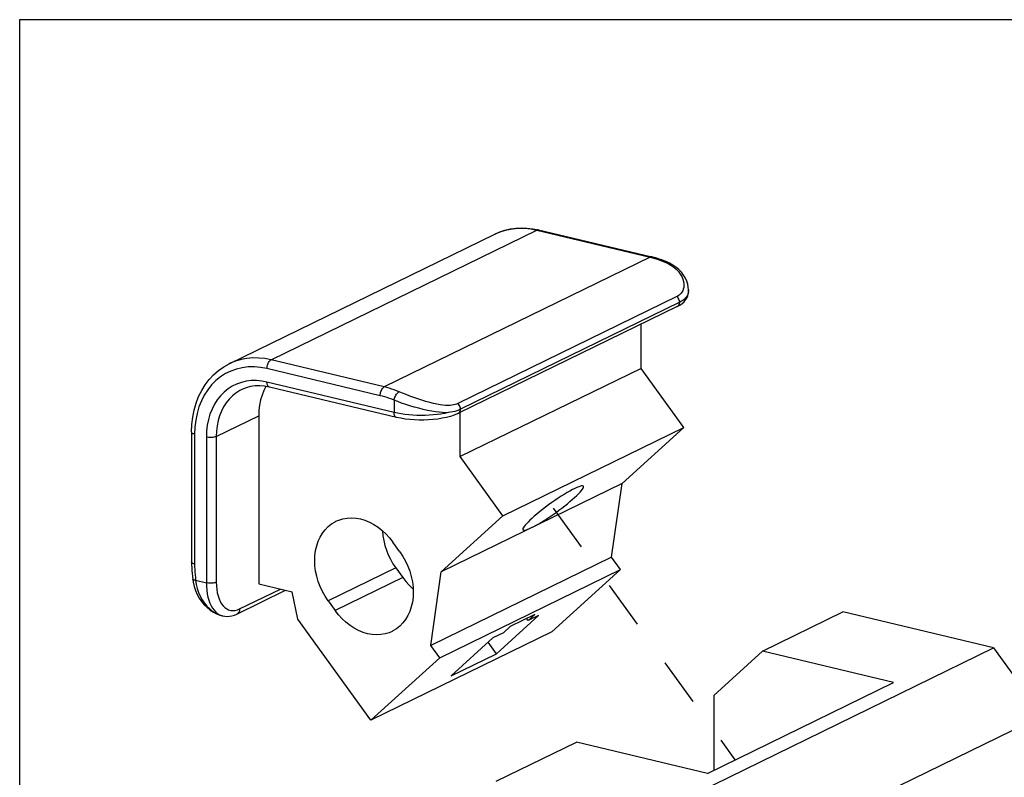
# Model space of a CAD drawing. Header units: inches. Extents: x 0 to 7.33, y -0.04 to 5.67.
# Tile 7 of 12: x 0 to 2.06, y 4.08 to 5.67. Entities that reach past the tile are written whole.
import ezdxf

# ---------------------------------------------------------------- set-up
doc = ezdxf.new("R2010")
doc.units = ezdxf.units.IN
doc.header["$LTSCALE"] = 0.403333
doc.header["$MEASUREMENT"] = 0
doc.linetypes.add('DASHED', pattern=[0.2, 0.1, -0.1])
doc.layers.get('0').update_dxf_attribs({"linetype": 'CONTINUOUS'})

msp = doc.modelspace()

# ---------------------------------------------------------------- linework, layer by layer
at = {"color": 7, "linetype": 'Continuous'}
for p, q in [((0, 0), (0, 5.6667)), ((0, 5.6667), (7.3333, 5.6667)), ((0.4386, 4.9458), (0.995, 5.2175)), ((0.5264, 4.954), (1.0827, 5.2258)), ((0.995, 5.2175), (0.9971, 5.2186)), ((0.9971, 5.2186), (1.0084, 5.2231)), ((1.0742, 5.2287), (1.0862, 5.2263)), ((1.0827, 5.2258), (1.3198, 5.169)), ((1.0862, 5.2263), (1.3233, 5.1695)), ((1.3198, 5.169), (0.7634, 4.8972)), ((1.3198, 5.169), (1.325, 5.1677)), ((1.3547, 5.1592), (1.3495, 5.1613)), ((1.3508, 5.1588), (1.3575, 5.1557)), ((1.3547, 5.1592), (1.3547, 5.1592)), ((1.4002, 5.0959), (1.4002, 5.1007)), ((1.4002, 5.1007), (1.4002, 5.1007)), ((1.3761, 5.0867), (0.9173, 4.8626)), ((1.382, 5.0747), (0.9232, 4.8506)), ((1.397, 5.0835), (1.3988, 5.0876)), ((1.3764, 5.0658), (0.9176, 4.8416)), ((1.3764, 5.0658), (1.3766, 5.0659)), ((1.301, 4.9362), (1.301, 5.0289)), ((0.7634, 4.8972), (0.5264, 4.954)), ((0.7548, 4.8789), (0.5178, 4.9357)), ((1.301, 4.9362), (0.9225, 4.7513)), ((1.3904, 4.8123), (1.301, 4.9362)), ((0.784, 4.8438), (0.5178, 4.9075)), ((0.7891, 4.8334), (0.5229, 4.8971)), ((0.784, 4.8694), (0.784, 4.8438)), ((0.4117, 4.7935), (0.5006, 4.837)), ((0.5006, 4.837), (0.5006, 4.4846)), ((0.9225, 4.7513), (0.9225, 4.844)), ((1.0118, 4.6274), (1.3904, 4.8123)), ((1.2612, 4.695), (1.3904, 4.8123)), ((0.3598, 4.8024), (0.3598, 4.5305)), ((0.3662, 4.7982), (0.3662, 4.5263)), ((0.3908, 4.7923), (0.3908, 4.4869)), ((0.4117, 4.7935), (0.4117, 4.4881)), ((1.0118, 4.6274), (0.9225, 4.7513)), ((1.2612, 4.695), (0.8826, 4.5101)), ((1.2391, 4.5408), (1.2612, 4.695)), ((0.8826, 4.5101), (1.0118, 4.6274)), ((0.7961, 4.5517), (0.7813, 4.5721)), ((1.2391, 4.5408), (0.8606, 4.3559)), ((1.258, 4.5147), (1.2391, 4.5408)), ((0.7875, 4.5183), (0.6458, 4.4491)), ((0.7875, 4.5183), (0.8022, 4.4979)), ((0.8022, 4.4979), (0.6605, 4.4287)), ((0.8606, 4.3559), (0.8826, 4.5101)), ((0.8794, 4.3298), (1.258, 4.5147)), ((1.1139, 4.3839), (1.258, 4.5147)), ((0.3684, 4.4922), (0.3908, 4.4869)), ((0.4604, 4.4321), (0.5458, 4.4738)), ((0.5006, 4.4846), (0.5702, 4.4679)), ((0.4547, 4.4215), (0.5564, 4.4712)), ((0.5825, 4.4109), (0.5702, 4.4679)), ((0.6458, 4.4491), (0.6605, 4.4287)), ((0.4229, 4.4182), (0.4249, 4.4176)), ((0.4229, 4.4181), (0.4241, 4.4178)), ((0.4241, 4.4178), (0.4249, 4.4176)), ((0.4241, 4.4178), (0.4241, 4.4178)), ((0.9983, 4.3384), (1.0862, 4.4182)), ((1.0789, 4.4207), (1.0273, 4.3955)), ((1.0644, 4.4076), (1.0612, 4.4121)), ((1.0644, 4.4076), (1.0789, 4.4207)), ((1.0862, 4.4182), (1.0644, 4.4076)), ((1.5555, 4.3438), (1.7235, 4.4259)), ((2.0389, 4.3504), (1.7235, 4.4259)), ((0.7353, 4.199), (0.5825, 4.4109)), ((1.0273, 4.3955), (1.0128, 4.3824)), ((1.1139, 4.3839), (0.7353, 4.199)), ((0.991, 4.3717), (0.9031, 4.2919)), ((1.0128, 4.3824), (0.991, 4.3717)), ((0.8794, 4.3298), (0.8606, 4.3559)), ((0.9983, 4.3384), (0.9809, 4.3625)), ((1.3128, 3.9957), (2.0389, 4.3504)), ((2.0389, 4.3504), (2.1413, 4.2084)), ((0.7353, 4.199), (0.8794, 4.3298)), ((0.9031, 4.2919), (0.9983, 4.3384)), ((1.5555, 4.3438), (1.4531, 4.2509)), ((1.8299, 4.2781), (1.5555, 4.3438)), ((1.4399, 4.0876), (1.8299, 4.2781)), ((1.4531, 4.2509), (1.4531, 4.094)), ((2.1413, 4.2084), (1.4152, 3.8537)), ((0.9974, 4.0712), (1.1655, 4.1533)), ((1.4399, 4.0876), (1.1655, 4.1533))]:
    msp.add_line(p, q, dxfattribs=at)
at = {"color": 2, "linetype": 'DASHED'}
msp.add_line((1.1171, 4.6436), (1.4977, 4.1158), dxfattribs=at)
at = {"color": 7, "linetype": 'Continuous'}
for points in [[(0.995, 5.2175), (1.0053, 5.222), (1.0161, 5.2256), (1.0272, 5.2282), (1.0386, 5.2298), (1.0503, 5.2304), (1.0621, 5.23), (1.0742, 5.2287)], [(1.0084, 5.2231), (1.02, 5.2265), (1.0321, 5.2287), (1.0445, 5.2297), (1.0571, 5.2296), (1.0699, 5.2283), (1.0827, 5.2258)], [(1.0862, 5.2263), (1.0854, 5.2264), (1.0841, 5.2263), (1.0827, 5.2258)], [(1.3233, 5.1695), (1.3224, 5.1696), (1.3211, 5.1695), (1.3198, 5.169)], [(1.3495, 5.1613), (1.3443, 5.1632), (1.339, 5.165), (1.3338, 5.1667), (1.3285, 5.1682), (1.3233, 5.1695)], [(1.325, 5.1677), (1.3301, 5.1662), (1.3353, 5.1646), (1.3405, 5.1628), (1.3457, 5.1609), (1.3508, 5.1588)], [(1.3547, 5.1592), (1.3545, 5.1593), (1.3534, 5.1595), (1.3521, 5.1593), (1.3508, 5.1588)], [(1.4002, 5.1007), (1.3999, 5.106), (1.3988, 5.1125), (1.3967, 5.119), (1.3938, 5.1254), (1.3901, 5.1317), (1.3855, 5.1376), (1.3801, 5.1431), (1.3741, 5.1482), (1.3674, 5.1527), (1.3603, 5.1567), (1.3547, 5.1592)], [(1.3575, 5.1557), (1.3637, 5.1522), (1.3694, 5.1481), (1.3746, 5.1437), (1.3792, 5.1388), (1.383, 5.1337), (1.3861, 5.1284), (1.3884, 5.1231), (1.3899, 5.1181), (1.3906, 5.1135), (1.3907, 5.1092), (1.3903, 5.1053), (1.3895, 5.1018), (1.3882, 5.0986), (1.3867, 5.0959), (1.3849, 5.0934), (1.383, 5.0913), (1.3808, 5.0895), (1.3785, 5.088), (1.3761, 5.0867)], [(1.4002, 5.0959), (1.4, 5.0935), (1.399, 5.0906), (1.3973, 5.0878)], [(1.3997, 5.095), (1.3987, 5.0912), (1.3973, 5.0878)], [(1.3988, 5.0876), (1.3999, 5.0918), (1.4002, 5.0959)], [(1.4002, 5.1007), (1.4002, 5.0991), (1.3997, 5.095)], [(1.382, 5.0747), (1.3817, 5.077), (1.3811, 5.0791), (1.3802, 5.0813), (1.379, 5.0832), (1.3777, 5.0851), (1.3761, 5.0867)], [(1.3764, 5.0658), (1.3822, 5.0689), (1.3871, 5.0722), (1.3911, 5.0758), (1.3944, 5.0795), (1.397, 5.0835)], [(1.3766, 5.0659), (1.378, 5.0668), (1.3793, 5.0679), (1.3803, 5.0694), (1.3811, 5.071), (1.3817, 5.0728), (1.382, 5.0747)], [(1.3973, 5.0878), (1.3957, 5.0853), (1.3937, 5.083), (1.3913, 5.0807), (1.3886, 5.0786), (1.3855, 5.0766), (1.382, 5.0747)], [(0.5264, 4.954), (0.5135, 4.9565), (0.5007, 4.9578), (0.4881, 4.958), (0.4757, 4.9569), (0.4637, 4.9547), (0.452, 4.9513), (0.4408, 4.9468), (0.4386, 4.9458)], [(0.5178, 4.9357), (0.5179, 4.938), (0.5182, 4.9403), (0.5187, 4.9426), (0.5194, 4.9448), (0.5203, 4.9469), (0.5213, 4.9488), (0.5225, 4.9506), (0.5237, 4.952), (0.525, 4.9532), (0.5264, 4.954)], [(0.3598, 4.8024), (0.3604, 4.8183), (0.3622, 4.8339), (0.3652, 4.8489), (0.3694, 4.8634), (0.3747, 4.8771), (0.3811, 4.89), (0.3885, 4.902), (0.3968, 4.913), (0.4061, 4.9229), (0.4162, 4.9317), (0.4271, 4.9394), (0.4386, 4.9458)], [(0.5178, 4.9357), (0.5045, 4.9382), (0.4915, 4.9394), (0.4786, 4.9392), (0.4659, 4.9376), (0.4537, 4.9348), (0.442, 4.9306), (0.4308, 4.9251), (0.4204, 4.9184), (0.4106, 4.9104), (0.4017, 4.9014), (0.3936, 4.8913), (0.3865, 4.8802), (0.3804, 4.8682), (0.3754, 4.8554), (0.3714, 4.8419), (0.3685, 4.8278), (0.3668, 4.8132), (0.3662, 4.7982)], [(0.5178, 4.9075), (0.5067, 4.9096), (0.4957, 4.9106), (0.4849, 4.9104), (0.4743, 4.9091), (0.4641, 4.9067), (0.4543, 4.9032), (0.4449, 4.8986), (0.4362, 4.893), (0.428, 4.8864), (0.4205, 4.8788), (0.4138, 4.8703), (0.4078, 4.861), (0.4027, 4.851), (0.3984, 4.8402), (0.3951, 4.8289), (0.3927, 4.8171), (0.3913, 4.8049), (0.3908, 4.7923)], [(0.5229, 4.8971), (0.5225, 4.8973), (0.5213, 4.8978), (0.5203, 4.8988), (0.5194, 4.9), (0.5187, 4.9016), (0.5182, 4.9034), (0.5179, 4.9054), (0.5178, 4.9075)], [(0.4649, 4.8919), (0.4606, 4.8896), (0.4527, 4.8845), (0.4453, 4.8785), (0.4385, 4.8717), (0.4324, 4.864), (0.427, 4.8556), (0.4224, 4.8466), (0.4186, 4.8369), (0.4156, 4.8266), (0.4134, 4.816), (0.4121, 4.8049), (0.4117, 4.7935)], [(0.5229, 4.8971), (0.5128, 4.899), (0.5027, 4.8998), (0.4928, 4.8995), (0.4832, 4.8981), (0.4739, 4.8956), (0.4649, 4.8919)], [(0.5157, 4.8985), (0.5113, 4.89), (0.5075, 4.8803), (0.5045, 4.8701), (0.5023, 4.8594), (0.501, 4.8484), (0.5006, 4.837)], [(0.7548, 4.8789), (0.7549, 4.8812), (0.7552, 4.8835), (0.7557, 4.8858), (0.7564, 4.888), (0.7573, 4.8901), (0.7583, 4.8921), (0.7595, 4.8938), (0.7607, 4.8953), (0.762, 4.8964), (0.7634, 4.8972)], [(0.7945, 4.8871), (0.7893, 4.8891), (0.7841, 4.8911), (0.779, 4.8928), (0.7738, 4.8945), (0.7686, 4.8959), (0.7634, 4.8972)], [(0.784, 4.8694), (0.7844, 4.8716), (0.785, 4.8738), (0.7858, 4.876), (0.7867, 4.8781), (0.7878, 4.8802), (0.789, 4.882), (0.7903, 4.8837), (0.7917, 4.8851), (0.7931, 4.8863), (0.7945, 4.8871)], [(0.9173, 4.8626), (0.9147, 4.8614), (0.9118, 4.8604), (0.9086, 4.8596), (0.905, 4.859), (0.901, 4.8586), (0.8965, 4.8585), (0.8916, 4.8586), (0.8862, 4.859), (0.8802, 4.8598), (0.8737, 4.861), (0.8666, 4.8625), (0.8589, 4.8644), (0.8506, 4.8668), (0.842, 4.8695), (0.8335, 4.8723), (0.8251, 4.8752), (0.8169, 4.8782), (0.809, 4.8812), (0.8016, 4.8842), (0.7945, 4.8871)], [(0.784, 4.8694), (0.7791, 4.8713), (0.7743, 4.8731), (0.7694, 4.8748), (0.7646, 4.8763), (0.7597, 4.8777), (0.7548, 4.8789)], [(0.897, 4.8434), (0.8913, 4.8433), (0.885, 4.8436), (0.8782, 4.8441), (0.8708, 4.8451), (0.8627, 4.8464), (0.8541, 4.8481), (0.8449, 4.8501), (0.8355, 4.8526), (0.8262, 4.8551), (0.817, 4.8579), (0.8082, 4.8607), (0.7997, 4.8636), (0.7916, 4.8665), (0.784, 4.8694)], [(0.9232, 4.8506), (0.9194, 4.8489), (0.9154, 4.8474), (0.9111, 4.8461), (0.9066, 4.845), (0.9019, 4.8441), (0.897, 4.8434)], [(0.9232, 4.8506), (0.9228, 4.8528), (0.9222, 4.855), (0.9213, 4.8571), (0.9202, 4.8591), (0.9188, 4.8609), (0.9173, 4.8626)], [(0.9176, 4.8416), (0.9177, 4.8417), (0.9192, 4.8426), (0.9204, 4.8438), (0.9215, 4.8452), (0.9223, 4.8469), (0.9229, 4.8487), (0.9232, 4.8506)], [(0.7891, 4.8334), (0.7887, 4.8335), (0.7875, 4.8341), (0.7865, 4.835), (0.7856, 4.8363), (0.7849, 4.8378), (0.7844, 4.8396), (0.7841, 4.8416), (0.784, 4.8438)], [(0.897, 4.8434), (0.8896, 4.8418), (0.882, 4.8405), (0.874, 4.8394), (0.8658, 4.8386), (0.8574, 4.838), (0.8489, 4.8377), (0.8403, 4.8376), (0.8317, 4.8377), (0.8232, 4.8381), (0.8149, 4.8388), (0.8067, 4.8397), (0.7988, 4.8408), (0.7912, 4.8422), (0.784, 4.8438)], [(0.9176, 4.8416), (0.91, 4.8384), (0.9019, 4.8356), (0.8934, 4.8333), (0.8845, 4.8315), (0.8753, 4.83), (0.8658, 4.8289), (0.856, 4.8281), (0.8462, 4.8277), (0.8363, 4.8278), (0.8264, 4.8281), (0.8167, 4.8289), (0.8072, 4.83), (0.798, 4.8315), (0.7891, 4.8334)], [(0.3662, 4.7982), (0.3644, 4.7987), (0.3628, 4.7993), (0.3616, 4.8), (0.3606, 4.8007), (0.3601, 4.8015), (0.3598, 4.8023), (0.3598, 4.8024)], [(0.4117, 4.7935), (0.4102, 4.7929), (0.4084, 4.7924), (0.4064, 4.7919), (0.4043, 4.7916), (0.402, 4.7914), (0.3997, 4.7913), (0.3973, 4.7914), (0.395, 4.7916), (0.3928, 4.7919), (0.3908, 4.7923)], [(1.1803, 4.6892), (1.1799, 4.6896), (1.1786, 4.69), (1.1765, 4.6899), (1.1739, 4.6893), (1.1706, 4.6882), (1.1667, 4.6867), (1.1623, 4.6846), (1.1573, 4.6821), (1.152, 4.6792), (1.1462, 4.6758), (1.1402, 4.6722), (1.1338, 4.6682), (1.1273, 4.6639), (1.1207, 4.6594), (1.1141, 4.6548), (1.1074, 4.65), (1.1009, 4.6452), (1.0946, 4.6403), (1.0885, 4.6355), (1.0827, 4.6307), (1.0773, 4.6262), (1.0723, 4.6217)], [(1.1618, 4.6654), (1.1663, 4.6696), (1.1702, 4.6735), (1.1736, 4.677), (1.1763, 4.6802), (1.1784, 4.683), (1.1798, 4.6854), (1.1806, 4.6873), (1.1806, 4.6887), (1.1803, 4.6892)], [(1.0719, 4.6026), (1.0765, 4.6049), (1.0815, 4.6076), (1.0868, 4.6107), (1.0924, 4.6141), (1.0983, 4.6177), (1.1044, 4.6216), (1.1105, 4.6257), (1.1168, 4.63), (1.123, 4.6345), (1.1292, 4.639), (1.1352, 4.6435), (1.1411, 4.6481), (1.1468, 4.6526), (1.1521, 4.657), (1.1571, 4.6613), (1.1618, 4.6654)], [(0.6622, 4.6158), (0.6684, 4.6184), (0.6769, 4.621), (0.6858, 4.6225), (0.6949, 4.6229), (0.7042, 4.6223), (0.7136, 4.6206), (0.723, 4.6178), (0.7323, 4.614), (0.7414, 4.6092), (0.7503, 4.6034), (0.7588, 4.5967), (0.7668, 4.5893), (0.7744, 4.5811), (0.7813, 4.5721)], [(1.0723, 4.6217), (1.0681, 4.6178), (1.0644, 4.6142), (1.0611, 4.6108), (1.0584, 4.6077), (1.0563, 4.605), (1.0548, 4.6026), (1.0538, 4.6007), (1.0535, 4.5991), (1.0538, 4.598)], [(0.6458, 4.4491), (0.6395, 4.4586), (0.6339, 4.4686), (0.6291, 4.479), (0.625, 4.4897), (0.6219, 4.5006), (0.6196, 4.5116), (0.6182, 4.5227), (0.6177, 4.5335), (0.6182, 4.5442), (0.6196, 4.5546), (0.6219, 4.5645), (0.625, 4.5739), (0.629, 4.5827), (0.6339, 4.5908), (0.6395, 4.5981), (0.6458, 4.6046), (0.6528, 4.6102), (0.6603, 4.6148), (0.6622, 4.6158)], [(1.0538, 4.598), (1.0547, 4.5974), (1.0561, 4.5971), (1.0582, 4.5973), (1.0609, 4.598), (1.064, 4.5991), (1.0677, 4.6006), (1.0719, 4.6026)], [(0.7596, 4.596), (0.7596, 4.5957), (0.7605, 4.5856), (0.7623, 4.5755), (0.7647, 4.5654), (0.7679, 4.5554), (0.7718, 4.5456), (0.7764, 4.5361), (0.7816, 4.527), (0.7875, 4.5183)], [(0.7961, 4.5517), (0.8024, 4.5422), (0.808, 4.5322), (0.8128, 4.5218), (0.8168, 4.5111), (0.82, 4.5002), (0.8223, 4.4892), (0.8237, 4.4781), (0.8242, 4.4673), (0.8237, 4.4566), (0.8223, 4.4462), (0.82, 4.4363), (0.8169, 4.4269), (0.8128, 4.4181), (0.808, 4.41), (0.8024, 4.4027), (0.7961, 4.3962), (0.7891, 4.3906), (0.7816, 4.386), (0.7797, 4.385)], [(0.3598, 4.5305), (0.3599, 4.5245), (0.3601, 4.5185), (0.3604, 4.5126), (0.3609, 4.5065), (0.3615, 4.5005), (0.3622, 4.4945)], [(0.3662, 4.5263), (0.3644, 4.5268), (0.3628, 4.5274), (0.3616, 4.528), (0.3606, 4.5288), (0.3601, 4.5296), (0.3598, 4.5304), (0.3598, 4.5305)], [(0.3662, 4.5263), (0.3663, 4.5206), (0.3665, 4.515), (0.3668, 4.5093), (0.3672, 4.5036), (0.3678, 4.4979), (0.3684, 4.4922)], [(0.3622, 4.4945), (0.3632, 4.488), (0.3653, 4.4792), (0.3682, 4.4708), (0.3718, 4.4626), (0.3761, 4.4549), (0.381, 4.4477), (0.3865, 4.4411), (0.3924, 4.4352), (0.3988, 4.4299), (0.4055, 4.4255), (0.4124, 4.4219), (0.4194, 4.4191), (0.4241, 4.4178)], [(0.3684, 4.4922), (0.3667, 4.4924), (0.3651, 4.4927), (0.3639, 4.493), (0.363, 4.4935), (0.3624, 4.494), (0.3622, 4.4945)], [(0.8022, 4.4979), (0.8086, 4.4896), (0.8154, 4.482), (0.8228, 4.475), (0.8239, 4.4741)], [(0.3684, 4.4922), (0.3698, 4.4836), (0.3718, 4.4751), (0.3745, 4.4669), (0.3778, 4.459), (0.3819, 4.4515), (0.3865, 4.4446), (0.3916, 4.4383), (0.3971, 4.4328), (0.4025, 4.4283), (0.4079, 4.4247), (0.4131, 4.4218), (0.4181, 4.4197), (0.4229, 4.4181)], [(0.4117, 4.4881), (0.4102, 4.4875), (0.4084, 4.487), (0.4064, 4.4865), (0.4043, 4.4862), (0.402, 4.486), (0.3997, 4.4859), (0.3973, 4.486), (0.395, 4.4862), (0.3928, 4.4865), (0.3908, 4.4869)], [(0.3908, 4.4869), (0.391, 4.4789), (0.3916, 4.4712), (0.3927, 4.4639), (0.3941, 4.4569), (0.396, 4.4503), (0.3982, 4.4443), (0.4008, 4.4387), (0.4038, 4.4337), (0.407, 4.4293), (0.4106, 4.4255), (0.4145, 4.4224), (0.4186, 4.4199), (0.4229, 4.4182)], [(0.4117, 4.4881), (0.4119, 4.4804), (0.4126, 4.4731), (0.4138, 4.466), (0.4154, 4.4594), (0.4174, 4.4533), (0.4199, 4.4478), (0.4227, 4.4429), (0.426, 4.4386), (0.4295, 4.4351), (0.4334, 4.4323), (0.4375, 4.4303), (0.4418, 4.429), (0.4463, 4.4286), (0.451, 4.429), (0.4557, 4.4301), (0.4604, 4.4321)], [(0.4249, 4.4176), (0.4295, 4.4168), (0.4343, 4.4165), (0.4393, 4.4168), (0.4443, 4.4178), (0.4495, 4.4193), (0.4547, 4.4215)], [(0.4604, 4.4321), (0.4603, 4.4301), (0.4599, 4.4281), (0.4593, 4.4264), (0.4584, 4.4248), (0.4573, 4.4234), (0.456, 4.4223), (0.4547, 4.4215)], [(0.7797, 4.385), (0.7735, 4.3824), (0.765, 4.3798), (0.7561, 4.3783), (0.747, 4.3779), (0.7377, 4.3785), (0.7283, 4.3802), (0.7189, 4.383), (0.7096, 4.3868), (0.7005, 4.3916), (0.6916, 4.3974), (0.6831, 4.4041), (0.675, 4.4115), (0.6675, 4.4197), (0.6605, 4.4287)]]:
    msp.add_lwpolyline(points, dxfattribs=at)

doc.saveas('drawing.dxf')
